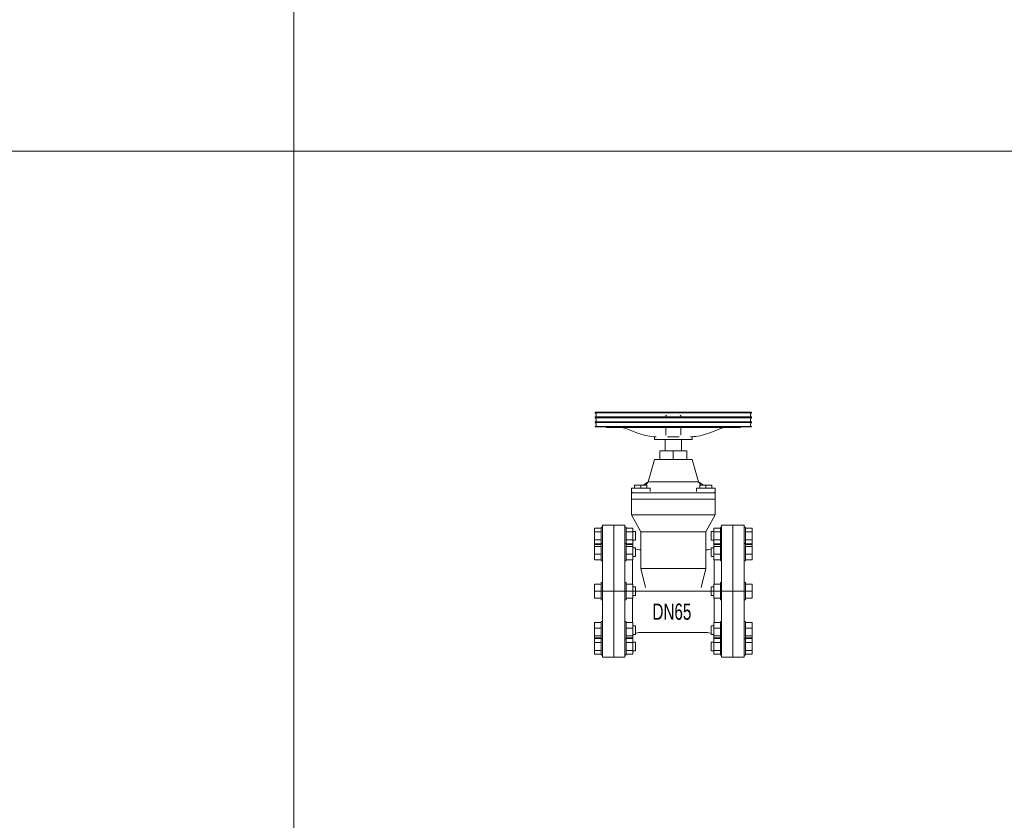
# Model space of a CAD drawing. Header units: millimetres. Extents: x 2339 to 23224, y 1509 to 18979.
# Tile 18 of 124: x 3829 to 5136, y 9321 to 10384. Entities that reach past the tile are written whole.
import ezdxf

# ---------------------------------------------------------------- set-up
doc = ezdxf.new("R2010")
doc.units = ezdxf.units.MM
doc.set_wipeout_variables(frame=1)
doc.layers.get('0').update_dxf_attribs({"lineweight": 0})
doc.styles.add('DISOCP', font='disocp.shx', dxfattribs={"width": 0.6})

# ---------------------------------------------------------------- blocks, each defined once
blk = doc.blocks.new('*U131')
blk.add_wipeout([(-78.8, -105), (-114.8, -105), (-114.8, -101.7), (-116.9, -101.7), (-116.9, -100.6), (-127.2, -100.6), (-127.2, -50), (-116.9, -50), (-116.9, -48.5), (-114.8, -48.5), (-114.8, -13.7), (-116.9, -13.7), (-116.9, -10.9), (-127.2, -10.9), (-127.2, 10.9), (-116.9, 10.9), (-116.9, 13.7), (-114.8, 13.7), (-114.8, 48.5), (-116.9, 48.5), (-116.9, 50), (-127.2, 50), (-127.2, 100.6), (-116.9, 100.6), (-116.9, 101.7), (-114.8, 101.7), (-114.8, 105), (-78.8, 105), (-78.8, 101.7), (-76.7, 101.7), (-76.7, 100.6), (-66.4, 100.6), (-66.4, 95), (-62, 95), (-62, 81), (-66.4, 81), (-66.4, 69.2), (-62, 69.2), (-62, 66.7), (-53.7, 65.7), (-53.7, 94.3), (-68.6, 121.6), (-68.6, 164.2), (-63.4, 164.2), (-63.4, 168.8), (-50, 168.8), (-41.8, 174.1), (-31.8, 209.6), (-23.5, 209.6), (-23.5, 223.4), (-14.8, 223.4), (-14.8, 241.5), (-31.8, 241.5), (-31.6, 246), (-36.2, 246.3), (-41.4, 247.1), (-46.7, 248.1), (-51.8, 249.4), (-55.2, 250.5), (-60.2, 252.3), (-66.2, 254.8), (-70.5, 256.5), (-76.1, 258.6), (-79.7, 259.8), (-83.6, 260.9), (-126.2, 261.5), (-126.2, 285), (122.6, 285), (122.6, 261.5), (106.3, 261.5), (105.3, 260.9), (79.3, 260.8), (73.9, 259.1), (70.4, 257.8), (65.1, 255.7), (62.6, 254.8), (59.1, 253.3), (55.6, 251.9), (51.3, 250.4), (47.9, 249.3), (42.7, 248), (39.2, 247.3), (35.7, 246.7), (32.2, 246.3), (28.2, 246), (28.2, 241.5), (11.2, 241.5), (11.2, 223.4), (19.9, 223.4), (19.9, 209.6), (28.2, 209.6), (38.2, 174.1), (45.2, 168.8), (59.8, 168.8), (59.8, 164.2), (65, 164.2), (65.1, 121.6), (50, 94.3), (50.7, 65.8), (51.3, 65.8), (52.5, 65.9), (54.3, 66.1), (54.9, 66.2), (57.4, 66.6), (58.4, 66.6), (58.4, 69.2), (62.8, 69.2), (62.8, 81), (58.4, 81), (58.4, 95), (62.8, 95), (62.8, 100.6), (73.1, 100.6), (73.1, 101.7), (75.2, 101.7), (75.2, 105), (111.2, 105), (111.2, 101.7), (113.3, 101.7), (113.3, 100.6), (123.6, 100.6), (123.6, 50), (113.3, 50), (113.3, 48.5), (111.2, 48.5), (111.2, 13.7), (113.3, 13.7), (113.3, 10.9), (123.6, 10.9), (123.6, -10.9), (113.3, -10.9), (113.3, -13.7), (111.2, -13.7), (111.2, -48.5), (113.3, -48.5), (113.3, -50), (123.6, -50), (123.6, -100.6), (113.3, -100.6), (113.3, -101.7), (111.2, -101.7), (111.2, -105), (75.2, -105), (75.2, -101.7), (73.1, -101.7), (73.1, -100.6), (62.8, -100.6), (62.8, -95), (58.4, -95), (58.4, -81), (62.8, -81), (62.8, -69.2), (58.4, -69.2), (58.4, -66.7), (52.5, -65.9), (48.9, -65.7), (-50.1, -65.6), (-57.3, -66.1), (-60.2, -66.5), (-62, -66.7), (-62, -69.2), (-66.4, -69.2), (-66.4, -81), (-62, -81), (-62, -95), (-66.4, -95), (-66.4, -100.6), (-76.7, -100.6), (-76.7, -101.7), (-78.8, -101.7)])
for p, q in [((-126.2, 285), (-126.2, 283.9)), ((122.6, 285), (-126.2, 285)), ((122.6, 283.9), (-126.2, 283.9)), ((122.6, 283.9), (122.6, 285)), ((-126.2, 277.7), (-126.2, 275.9)), ((122.6, 277.7), (-126.2, 277.7)), ((122.6, 275.9), (-126.2, 275.9)), ((-126.2, 269.7), (-126.2, 268.5)), ((-126.2, 269.7), (122.6, 269.7)), ((122.6, 268.5), (-126.2, 268.5)), ((10.4, 277.8), (10.4, 277.8)), ((10.4, 277.8), (10.4, 277.7)), ((122.6, 275.9), (122.6, 277.7)), ((122.6, 268.5), (122.6, 269.7)), ((-126.2, 262.3), (-126.2, 261.5)), ((-126.2, 262.3), (122.6, 262.3)), ((122.6, 261.5), (-126.2, 261.5)), ((-108.9, 260.9), (105.3, 260.9)), ((-72.2, 257.2), (-60.2, 252.3)), ((-14, 260), (-14, 255.1)), ((10.4, 255.1), (10.4, 260)), ((56.6, 252.3), (68.6, 257.2)), ((122.6, 261.5), (122.6, 262.3)), ((-31.8, 246.4), (-31.8, 241.5)), ((28.2, 241.5), (-31.8, 241.5)), ((-14.8, 241.5), (-14.8, 223.4)), ((-14, 248.8), (-14, 248.9)), ((-11, 245.9), (7.4, 245.9)), ((10.4, 249), (10.4, 248.9)), ((10.4, 248.9), (10.4, 248.9)), ((10.4, 248.7), (10.4, 248.6)), ((11.2, 223.4), (11.2, 241.5)), ((28.2, 241.5), (28.2, 246.4)), ((-23.5, 223.4), (-1.8, 223.4)), ((-23.5, 209.6), (-23.5, 223.4)), ((-1.8, 223.4), (19.9, 223.4)), ((-1.8, 209.6), (-1.8, 223.4)), ((19.9, 223.4), (19.9, 209.6)), ((-31.8, 209.6), (-41.8, 174.1)), ((-31.8, 209.6), (28.2, 209.6)), ((38.2, 174.1), (28.2, 209.6)), ((-41.8, 174.1), (-50, 168.8)), ((-45.4, 168.8), (-41.8, 174.1)), ((38.2, 174.1), (-41.8, 174.1)), ((-41.8, 174.1), (38.2, 174.1)), ((46.4, 168.8), (38.2, 174.1)), ((38.2, 174.1), (41.8, 168.8)), ((-68.6, 164.2), (-68.6, 156.6)), ((-68.6, 164.2), (-38.7, 164.2)), ((-67.1, 157.6), (-68.6, 156.6)), ((-63.4, 168.8), (-53.7, 168.8)), ((-63.4, 164.2), (-63.4, 168.8)), ((-53.7, 168.8), (-43.9, 168.8)), ((-53.7, 164.2), (-53.7, 168.8)), ((-43.9, 164.2), (-43.9, 168.8)), ((-38.7, 158.5), (-38.7, 164.2)), ((35.1, 164.2), (35.1, 158.5)), ((35.1, 164.2), (65, 164.2)), ((40.3, 168.8), (50.1, 168.8)), ((40.3, 164.2), (40.3, 168.8)), ((50.1, 168.8), (59.8, 168.8)), ((50.1, 164.2), (50.1, 168.8)), ((59.8, 164.2), (59.8, 168.8)), ((65, 156.6), (63.5, 157.6)), ((65, 156.6), (65, 164.2)), ((-68.6, 156.6), (-68.6, 146.5)), ((-66.6, 156.6), (-68.6, 156.6)), ((-53.6, 146.5), (-68.6, 146.5)), ((-68.6, 146.5), (-68.6, 121.6)), ((-68.6, 146.5), (-53.6, 146.5)), ((-68.1, 156.6), (-66.6, 156.6)), ((-66.6, 156.6), (-64.3, 156.6)), ((-64.2, 156.6), (-66.6, 156.6)), ((-64.2, 156.6), (-61.2, 156.6)), ((-61.1, 156.6), (-64.2, 156.6)), ((-61.1, 156.6), (-57.5, 156.6)), ((-57.5, 156.6), (-61.1, 156.6)), ((-57.5, 156.6), (-53.7, 156.6)), ((-53.7, 156.6), (-57.5, 156.6)), ((-53.6, 156.6), (50, 156.6)), ((50, 156.6), (-53.6, 156.6)), ((50.1, 146.5), (-53.6, 146.5)), ((-53.6, 146.5), (50.1, 146.5)), ((50.1, 156.6), (60.6, 156.6)), ((57.5, 156.6), (50.1, 156.6)), ((65.1, 146.5), (50.1, 146.5)), ((50.1, 146.5), (65.1, 146.5)), ((60.6, 156.6), (57.6, 156.6)), ((60.7, 156.6), (65.1, 156.6)), ((63, 156.6), (60.7, 156.6)), ((65.1, 146.5), (65.1, 156.6)), ((65.1, 121.6), (65.1, 146.5)), ((-68.6, 121.6), (-53.6, 94.3)), ((-53.6, 121.6), (-68.6, 121.6)), ((-53.6, 121.6), (50, 121.6)), ((50.1, 121.6), (-53.6, 121.6)), ((50, 94.3), (65, 121.6)), ((60.6, 121.6), (50.1, 121.6)), ((65.1, 121.6), (60.7, 121.6)), ((-127.2, 94.3), (-127.2, 100.6)), ((-127.2, 100.6), (-116.9, 100.6)), ((-127.2, 81.7), (-127.2, 94.3)), ((-127.2, 94.3), (-116.9, 94.3)), ((-114.8, 101.7), (-116.9, 101.7)), ((-116.9, 88), (-116.9, 101.3)), ((-96.8, 105), (-114.8, 105)), ((-114.8, -105), (-114.8, 105)), ((-78.8, 105), (-96.8, 105)), ((-96.8, -105), (-96.8, 105)), ((-96.8, 105), (-96.8, -105)), ((-78.8, 105), (-78.8, -105)), ((-76.7, 101.7), (-78.8, 101.7)), ((-76.7, 101.3), (-76.7, 88)), ((-76.7, 100.6), (-66.4, 100.6)), ((-76.7, 94.3), (-66.4, 94.3)), ((-66.4, 100.6), (-66.4, 94.3)), ((-62, 95), (-66.4, 95)), ((-66.4, 94.3), (-66.4, 81.7)), ((-62, 94.8), (-62, 88)), ((-53.6, 94.3), (-53.6, 36)), ((-53.6, 94.3), (-38.6, 94.3)), ((-38.6, 94.3), (-53.6, 94.3)), ((-38.6, 94.3), (35, 94.3)), ((35, 94.3), (-38.6, 94.3)), ((35, 94.3), (50, 94.3)), ((50, 94.3), (35, 94.3)), ((50, 36), (50, 94.3)), ((62.8, 95), (58.4, 95)), ((58.4, 88), (58.4, 94.8)), ((62.8, 94.3), (62.8, 100.6)), ((62.8, 100.6), (73.1, 100.6)), ((62.8, 81.7), (62.8, 94.3)), ((62.8, 94.3), (73.1, 94.3)), ((75.2, 101.7), (73.1, 101.7)), ((73.1, 88), (73.1, 101.3)), ((93.2, 105), (75.2, 105)), ((75.2, -105), (75.2, 105)), ((93.2, 105), (93.2, -105)), ((111.2, 105), (93.2, 105)), ((93.2, -105), (93.2, 105)), ((111.2, 105), (111.2, -105)), ((113.3, 101.7), (111.2, 101.7)), ((113.3, 101.3), (113.3, 88)), ((113.3, 100.6), (123.6, 100.6)), ((113.3, 94.3), (123.6, 94.3)), ((123.6, 100.6), (123.6, 94.3)), ((123.6, 94.3), (123.6, 81.7)), ((-127.2, 75.4), (-127.2, 81.7)), ((-127.2, 81.7), (-116.9, 81.7)), ((-116.9, 75.4), (-116.9, 88)), ((-76.7, 88), (-76.7, 75.4)), ((-76.7, 81.7), (-66.4, 81.7)), ((-66.4, 81.7), (-66.4, 75.4)), ((-66.4, 81), (-62, 81)), ((-62, 88), (-62, 81.2)), ((58.4, 81.2), (58.4, 88)), ((58.4, 81), (62.8, 81)), ((62.8, 75.4), (62.8, 81.7)), ((62.8, 81.7), (73.1, 81.7)), ((73.1, 75.4), (73.1, 88)), ((113.3, 88), (113.3, 75.4)), ((113.3, 81.7), (123.6, 81.7)), ((123.6, 81.7), (123.6, 75.4)), ((-127.2, 75.4), (-116.9, 75.4)), ((-127.2, 71.1), (-127.2, 74.4)), ((-127.2, 74.4), (-116.9, 74.4)), ((-127.2, 59), (-127.2, 71.1)), ((-127.2, 71.1), (-116.9, 71.1)), ((-114.8, 76), (-116.9, 76)), ((-116.9, 52.5), (-116.9, 75.5)), ((-76.7, 76), (-78.8, 76)), ((-76.7, 75.5), (-76.7, 52.5)), ((-76.7, 75.4), (-66.4, 75.4)), ((-76.7, 74.4), (-66.4, 74.4)), ((-76.7, 71.1), (-66.4, 71.1)), ((-66.4, 74.4), (-66.4, 71.1)), ((-66.4, 71.1), (-66.4, 59)), ((-62, 69.2), (-66.4, 69.2)), ((-62, 69.2), (-66.4, 69.2)), ((-62, 69), (-62, 69)), ((-62, 69), (-62, 57.3)), ((-58.5, 66.2), (-62, 66.7)), ((58.4, 66.7), (54.9, 66.2)), ((62.8, 69.2), (58.4, 69.2)), ((62.8, 69.2), (58.4, 69.2)), ((58.4, 69), (58.4, 69)), ((58.4, 57.3), (58.4, 69)), ((62.8, 75.4), (73.1, 75.4)), ((62.8, 71.1), (62.8, 74.4)), ((62.8, 74.4), (73.1, 74.4)), ((62.8, 59), (62.8, 71.1)), ((62.8, 71.1), (73.1, 71.1)), ((75.2, 76), (73.1, 76)), ((73.1, 52.5), (73.1, 75.5)), ((113.3, 76), (111.2, 76)), ((113.3, 75.5), (113.3, 52.5)), ((113.3, 75.4), (123.6, 75.4)), ((113.3, 74.4), (123.6, 74.4)), ((113.3, 71.1), (123.6, 71.1)), ((123.6, 74.4), (123.6, 71.1)), ((123.6, 71.1), (123.6, 59)), ((-127.2, 50), (-127.2, 59)), ((-127.2, 59), (-116.9, 59)), ((-127.2, 50), (-116.9, 50)), ((-116.9, 49), (-116.9, 52.5)), ((-116.9, 48.5), (-114.8, 48.5)), ((-78.8, 48.5), (-76.7, 48.5)), ((-76.7, 59), (-66.4, 59)), ((-76.7, 52.5), (-76.7, 49)), ((-76.7, 50), (-66.4, 50)), ((-67.1, 11.2), (-67.1, 50.6)), ((-66.4, 59), (-66.4, 50)), ((-66.4, 55.2), (-62, 55.2)), ((-62, 57.3), (-62, 55.5)), ((58.4, 55.5), (58.4, 57.3)), ((58.4, 55.2), (62.8, 55.2)), ((62.8, 50), (62.8, 59)), ((62.8, 59), (73.1, 59)), ((62.8, 50), (73.1, 50)), ((63.5, 11.2), (63.5, 50.6)), ((73.1, 49), (73.1, 52.5)), ((73.1, 48.5), (75.2, 48.5)), ((111.2, 48.5), (113.3, 48.5)), ((113.3, 59), (123.6, 59)), ((113.3, 52.5), (113.3, 49)), ((113.3, 50), (123.6, 50)), ((123.6, 59), (123.6, 50)), ((-53.6, 36), (-46.3, 5.7)), ((-53.6, 36), (-38.6, 36)), ((-38.6, 36), (-53.6, 36)), ((-38.6, 36), (35, 36)), ((35, 36), (-38.6, 36)), ((35.1, 36), (45.6, 36)), ((45.6, 36), (35.1, 36)), ((42.7, 5.7), (50.1, 36)), ((45.7, 36), (50.1, 36)), ((-127.2, 0), (-127.2, 10.9)), ((-127.2, 10.9), (-116.9, 10.9)), ((-121.8, 0), (121.8, 0)), ((-114.8, 13.7), (-116.9, 13.7)), ((-116.9, -13.7), (-116.9, 13.7)), ((-116.9, 13.7), (-116.9, 13.3)), ((-76.7, 13.7), (-78.8, 13.7)), ((-76.7, 13.3), (-76.7, 13.7)), ((-76.7, 13.7), (-76.7, -13.7)), ((-76.7, 10.9), (-66.4, 10.9)), ((-66.4, 10.9), (-66.4, 0)), ((-62, 7), (-66.4, 7)), ((-62, 6.8), (-62, 7)), ((-62, 7), (-62, -7)), ((62.8, 7), (58.4, 7)), ((58.4, -7), (58.4, 7)), ((58.4, 7), (58.4, 6.8)), ((62.8, 0), (62.8, 10.9)), ((62.8, 10.9), (73.1, 10.9)), ((75.2, 13.7), (73.1, 13.7)), ((73.1, -13.7), (73.1, 13.7)), ((73.1, 13.7), (73.1, 13.3)), ((113.3, 13.7), (111.2, 13.7)), ((113.3, 13.3), (113.3, 13.7)), ((113.3, 13.7), (113.3, -13.7)), ((113.3, 10.9), (123.6, 10.9)), ((123.6, 10.9), (123.6, 0)), ((-127.2, -10.9), (-127.2, 0)), ((-127.2, 0), (-116.9, 0)), ((-127.2, -10.9), (-116.9, -10.9)), ((-116.9, -13.3), (-116.9, -13.7)), ((-116.9, -13.7), (-114.8, -13.7)), ((-114.8, 0), (111.2, 0)), ((-78.8, -13.7), (-76.7, -13.7)), ((-76.7, 0), (-66.4, 0)), ((-76.7, -10.9), (-66.4, -10.9)), ((-76.7, -13.7), (-76.7, -13.3)), ((-67.1, -50.6), (-67.1, -11.2)), ((-66.4, 0), (-66.4, -10.9)), ((-66.4, -7), (-62, -7)), ((-62, -7), (-62, -6.8)), ((58.4, -6.8), (58.4, -7)), ((58.4, -7), (62.8, -7)), ((62.8, -10.9), (62.8, 0)), ((62.8, 0), (73.1, 0)), ((62.8, -10.9), (73.1, -10.9)), ((63.5, -50.6), (63.5, -11.2)), ((73.1, -13.3), (73.1, -13.7)), ((73.1, -13.7), (75.2, -13.7)), ((111.2, -13.7), (113.3, -13.7)), ((113.3, 0), (123.6, 0)), ((113.3, -10.9), (123.6, -10.9)), ((113.3, -13.7), (113.3, -13.3)), ((123.6, 0), (123.6, -10.9)), ((-127.2, -59), (-127.2, -50)), ((-116.9, -50), (-127.2, -50)), ((-127.2, -71.1), (-127.2, -59)), ((-127.2, -59), (-116.9, -59)), ((-114.8, -48.5), (-116.9, -48.5)), ((-116.9, -52.5), (-116.9, -49)), ((-116.9, -75.5), (-116.9, -52.5)), ((-76.7, -48.5), (-78.8, -48.5)), ((-76.7, -49), (-76.7, -52.5)), ((-66.4, -50), (-76.7, -50)), ((-76.7, -52.5), (-76.7, -75.5)), ((-76.7, -59), (-66.4, -59)), ((-66.4, -50), (-66.4, -59)), ((-62, -55.2), (-66.4, -55.2)), ((-66.4, -59), (-66.4, -71.1)), ((-62, -55.5), (-62, -57.3)), ((-62, -57.3), (-62, -69)), ((62.8, -55.2), (58.4, -55.2)), ((58.4, -57.3), (58.4, -55.5)), ((58.4, -69), (58.4, -57.3)), ((62.8, -59), (62.8, -50)), ((73.1, -50), (62.8, -50)), ((62.8, -71.1), (62.8, -59)), ((62.8, -59), (73.1, -59)), ((75.2, -48.5), (73.1, -48.5)), ((73.1, -52.5), (73.1, -49)), ((73.1, -75.5), (73.1, -52.5)), ((113.3, -48.5), (111.2, -48.5)), ((113.3, -49), (113.3, -52.5)), ((123.6, -50), (113.3, -50)), ((113.3, -52.5), (113.3, -75.5)), ((113.3, -59), (123.6, -59)), ((123.6, -50), (123.6, -59)), ((123.6, -59), (123.6, -71.1)), ((-127.2, -74.4), (-127.2, -71.1)), ((-127.2, -71.1), (-116.9, -71.1)), ((-127.2, -74.4), (-116.9, -74.4)), ((-127.2, -81.7), (-127.2, -75.4)), ((-127.2, -75.4), (-116.9, -75.4)), ((-116.9, -88), (-116.9, -75.4)), ((-116.9, -76), (-114.8, -76)), ((-78.8, -76), (-76.7, -76)), ((-76.7, -71.1), (-66.4, -71.1)), ((-76.7, -74.4), (-66.4, -74.4)), ((-76.7, -75.4), (-76.7, -88)), ((-76.7, -75.4), (-66.4, -75.4)), ((-66.4, -69.2), (-62, -69.2)), ((-66.4, -69.2), (-62, -69.2)), ((-66.4, -71.1), (-66.4, -74.4)), ((-66.4, -75.4), (-66.4, -81.7)), ((-62, -66.7), (-58.5, -66.2)), ((-62, -69), (-62, -69)), ((-50.1, -65.6), (46.5, -65.6)), ((54.9, -66.2), (58.4, -66.7)), ((58.4, -69), (58.4, -69)), ((58.4, -69.2), (62.8, -69.2)), ((58.4, -69.2), (62.8, -69.2)), ((62.8, -74.4), (62.8, -71.1)), ((62.8, -71.1), (73.1, -71.1)), ((62.8, -74.4), (73.1, -74.4)), ((62.8, -81.7), (62.8, -75.4)), ((62.8, -75.4), (73.1, -75.4)), ((73.1, -88), (73.1, -75.4)), ((73.1, -76), (75.2, -76)), ((111.2, -76), (113.3, -76)), ((113.3, -71.1), (123.6, -71.1)), ((113.3, -74.4), (123.6, -74.4)), ((113.3, -75.4), (113.3, -88)), ((113.3, -75.4), (123.6, -75.4)), ((123.6, -71.1), (123.6, -74.4)), ((123.6, -75.4), (123.6, -81.7)), ((-127.2, -94.3), (-127.2, -81.7)), ((-116.9, -81.7), (-127.2, -81.7)), ((-116.9, -101.3), (-116.9, -88)), ((-66.4, -81.7), (-76.7, -81.7)), ((-76.7, -88), (-76.7, -101.3)), ((-62, -81), (-66.4, -81)), ((-66.4, -81.7), (-66.4, -94.3)), ((-62, -81.2), (-62, -88)), ((-62, -88), (-62, -94.8)), ((62.8, -81), (58.4, -81)), ((58.4, -88), (58.4, -81.2)), ((58.4, -94.8), (58.4, -88)), ((62.8, -94.3), (62.8, -81.7)), ((73.1, -81.7), (62.8, -81.7)), ((73.1, -101.3), (73.1, -88)), ((123.6, -81.7), (113.3, -81.7)), ((113.3, -88), (113.3, -101.3)), ((123.6, -81.7), (123.6, -94.3)), ((-127.2, -100.6), (-127.2, -94.3)), ((-127.2, -94.3), (-116.9, -94.3)), ((-127.2, -100.6), (-116.9, -100.6)), ((-116.9, -101.7), (-114.8, -101.7)), ((-114.8, -105), (-96.8, -105)), ((-96.8, -105), (-78.8, -105)), ((-78.8, -101.7), (-76.7, -101.7)), ((-76.7, -94.3), (-66.4, -94.3)), ((-76.7, -100.6), (-66.4, -100.6)), ((-66.4, -94.3), (-66.4, -100.6)), ((-66.4, -95), (-62, -95)), ((58.4, -95), (62.8, -95)), ((62.8, -100.6), (62.8, -94.3)), ((62.8, -94.3), (73.1, -94.3)), ((62.8, -100.6), (73.1, -100.6)), ((73.1, -101.7), (75.2, -101.7)), ((75.2, -105), (93.2, -105)), ((93.2, -105), (111.2, -105)), ((111.2, -101.7), (113.3, -101.7)), ((113.3, -94.3), (123.6, -94.3)), ((113.3, -100.6), (123.6, -100.6)), ((123.6, -94.3), (123.6, -100.6))]:
    blk.add_line(p, q)
at = {"flags": 128}
for points in [[(-126.2, 277.7), (-126.1, 277.8), (-125.9, 277.9), (-125.8, 278), (-125.7, 278.1), (-125.6, 278.2), (-125.5, 278.3), (-125.4, 278.5), (-125.3, 278.6), (-125.2, 278.7), (-125.1, 278.8), (-125.1, 279), (-125, 279.1), (-124.9, 279.2), (-124.9, 279.4), (-124.8, 279.5), (-124.8, 279.6), (-124.7, 279.8), (-124.7, 279.9), (-124.7, 280.1), (-124.6, 280.2), (-124.6, 280.4), (-124.6, 280.5), (-124.6, 280.7), (-124.6, 280.8), (-124.6, 281), (-124.6, 281.1), (-124.6, 281.3), (-124.6, 281.4), (-124.7, 281.6), (-124.7, 281.7), (-124.7, 281.9), (-124.8, 282), (-124.8, 282.2), (-124.9, 282.3), (-124.9, 282.4), (-125, 282.6), (-125.1, 282.7), (-125.2, 282.8), (-125.2, 283), (-125.3, 283.1), (-125.4, 283.2), (-125.5, 283.3), (-125.6, 283.4), (-125.7, 283.5), (-125.8, 283.6), (-125.9, 283.7), (-126.1, 283.8), (-126.2, 283.9)], [(122.6, 283.9), (122.5, 283.8), (122.3, 283.7), (122.2, 283.6), (122.1, 283.5), (122, 283.4), (121.9, 283.3), (121.8, 283.2), (121.7, 283.1), (121.6, 282.9), (121.5, 282.8), (121.5, 282.7), (121.4, 282.6), (121.3, 282.4), (121.3, 282.3), (121.2, 282.1), (121.2, 282), (121.1, 281.9), (121.1, 281.7), (121, 281.6), (121, 281.4), (121, 281.3), (121, 281.1), (121, 281), (121, 280.8), (121, 280.7), (121, 280.5), (121, 280.4), (121, 280.2), (121, 280.1), (121.1, 279.9), (121.1, 279.8), (121.2, 279.6), (121.2, 279.5), (121.3, 279.4), (121.3, 279.2), (121.4, 279.1), (121.5, 278.9), (121.6, 278.8), (121.6, 278.7), (121.7, 278.6), (121.8, 278.5), (121.9, 278.3), (122, 278.2), (122.1, 278.1), (122.2, 278), (122.3, 277.9), (122.5, 277.8), (122.6, 277.7)], [(-126.2, 269.7), (-126.1, 269.8), (-125.9, 269.9), (-125.8, 270), (-125.7, 270.1), (-125.6, 270.2), (-125.5, 270.3), (-125.4, 270.4), (-125.3, 270.5), (-125.2, 270.7), (-125.1, 270.8), (-125.1, 270.9), (-125, 271), (-124.9, 271.2), (-124.9, 271.3), (-124.8, 271.5), (-124.8, 271.6), (-124.7, 271.7), (-124.7, 271.9), (-124.7, 272), (-124.6, 272.2), (-124.6, 272.3), (-124.6, 272.5), (-124.6, 272.6), (-124.6, 272.8), (-124.6, 272.9), (-124.6, 273.1), (-124.6, 273.2), (-124.6, 273.4), (-124.7, 273.5), (-124.7, 273.7), (-124.7, 273.8), (-124.8, 274), (-124.8, 274.1), (-124.9, 274.3), (-124.9, 274.4), (-125, 274.5), (-125.1, 274.7), (-125.2, 274.8), (-125.2, 274.9), (-125.3, 275), (-125.4, 275.2), (-125.5, 275.3), (-125.6, 275.4), (-125.7, 275.5), (-125.8, 275.6), (-125.9, 275.7), (-126.1, 275.8), (-126.2, 275.9)], [(-126.2, 262.3), (-126.1, 262.4), (-125.9, 262.5), (-125.8, 262.6), (-125.7, 262.7), (-125.6, 262.8), (-125.5, 262.9), (-125.4, 263), (-125.3, 263.1), (-125.2, 263.2), (-125.1, 263.4), (-125.1, 263.5), (-125, 263.6), (-124.9, 263.8), (-124.9, 263.9), (-124.8, 264), (-124.8, 264.2), (-124.7, 264.3), (-124.7, 264.5), (-124.7, 264.6), (-124.6, 264.8), (-124.6, 264.9), (-124.6, 265.1), (-124.6, 265.2), (-124.6, 265.4), (-124.6, 265.5), (-124.6, 265.7), (-124.6, 265.8), (-124.6, 266), (-124.7, 266.1), (-124.7, 266.3), (-124.7, 266.4), (-124.8, 266.6), (-124.8, 266.7), (-124.9, 266.8), (-124.9, 267), (-125, 267.1), (-125.1, 267.2), (-125.2, 267.4), (-125.2, 267.5), (-125.3, 267.6), (-125.4, 267.7), (-125.5, 267.9), (-125.6, 268), (-125.7, 268.1), (-125.8, 268.2), (-125.9, 268.3), (-126.1, 268.4), (-126.2, 268.5)], [(-14, 277.8), (-14, 277.9), (-14, 278), (-14, 278.1), (-14, 278.2), (-14, 278.4), (-14, 278.5), (-13.9, 278.6), (-13.9, 278.7), (-13.8, 278.8), (-13.8, 278.9), (-13.8, 279), (-13.7, 279.2), (-13.6, 279.3), (-13.6, 279.4), (-13.5, 279.5), (-13.4, 279.6), (-13.4, 279.7), (-13.3, 279.7), (-13.2, 279.8), (-13.1, 279.9), (-13, 280), (-12.9, 280.1), (-12.9, 280.2), (-12.8, 280.2)], [(-14, 277.2), (-14, 277.5), (-14, 277.7), (-14, 277.8)], [(-13.6, 279.4), (-13.5, 279.5), (-13.4, 279.6), (-13.4, 279.7), (-13.3, 279.7), (-13.2, 279.8), (-13.1, 279.9), (-13, 280)], [(9, 280.3), (9.1, 280.2), (9.2, 280.2), (9.3, 280.1), (9.4, 280), (9.5, 279.9), (9.6, 279.9), (9.6, 279.8), (9.7, 279.7), (9.8, 279.6), (9.9, 279.5), (9.9, 279.4), (10, 279.3), (10, 279.2), (10.1, 279.1), (10.2, 279), (10.2, 278.9), (10.2, 278.7), (10.3, 278.6), (10.3, 278.5), (10.3, 278.4), (10.4, 278.3), (10.4, 278.2), (10.4, 278), (10.4, 277.9), (10.4, 277.8), (10.4, 277.8)], [(9.4, 280), (9.5, 279.9), (9.6, 279.9), (9.6, 279.8), (9.7, 279.7), (9.8, 279.6), (9.9, 279.5), (9.9, 279.4)], [(10.4, 277.8), (10.4, 277.7), (10.4, 277.4)], [(122.6, 275.9), (122.5, 275.8), (122.3, 275.7), (122.2, 275.6), (122.1, 275.5), (122, 275.4), (121.9, 275.3), (121.8, 275.1), (121.7, 275), (121.6, 274.9), (121.5, 274.8), (121.5, 274.7), (121.4, 274.5), (121.3, 274.4), (121.3, 274.2), (121.2, 274.1), (121.2, 274), (121.1, 273.8), (121.1, 273.7), (121, 273.5), (121, 273.4), (121, 273.2), (121, 273.1), (121, 272.9), (121, 272.8), (121, 272.6), (121, 272.5), (121, 272.3), (121, 272.2), (121, 272), (121.1, 271.9), (121.1, 271.7), (121.2, 271.6), (121.2, 271.5), (121.3, 271.3), (121.3, 271.2), (121.4, 271), (121.5, 270.9), (121.6, 270.8), (121.6, 270.7), (121.7, 270.5), (121.8, 270.4), (121.9, 270.3), (122, 270.2), (122.1, 270.1), (122.2, 270), (122.3, 269.9), (122.5, 269.8), (122.6, 269.7)], [(122.6, 268.5), (122.5, 268.4), (122.3, 268.3), (122.2, 268.2), (122.1, 268.1), (122, 268), (121.9, 267.9), (121.8, 267.7), (121.7, 267.6), (121.6, 267.5), (121.5, 267.4), (121.5, 267.2), (121.4, 267.1), (121.3, 267), (121.3, 266.8), (121.2, 266.7), (121.2, 266.6), (121.1, 266.4), (121.1, 266.3), (121, 266.1), (121, 266), (121, 265.8), (121, 265.7), (121, 265.5), (121, 265.4), (121, 265.2), (121, 265.1), (121, 264.9), (121, 264.8), (121, 264.6), (121.1, 264.5), (121.1, 264.3), (121.2, 264.2), (121.2, 264), (121.3, 263.9), (121.3, 263.8), (121.4, 263.6), (121.5, 263.5), (121.6, 263.4), (121.6, 263.2), (121.7, 263.1), (121.8, 263), (121.9, 262.9), (122, 262.8), (122.1, 262.7), (122.2, 262.6), (122.3, 262.5), (122.5, 262.4), (122.6, 262.3)], [(-83.6, 260.9), (-81.5, 260.4), (-77.9, 259.2), (-74.3, 258), (-72.2, 257.2)], [(-60.2, 252.3), (-56.9, 251.1), (-53.5, 249.9), (-50.1, 248.9), (-46.7, 248.1), (-43.2, 247.4), (-39.7, 246.8), (-36.2, 246.3), (-32.6, 246), (-29.1, 245.9)], [(-14, 255.1), (-14, 253.9), (-14, 252.8), (-14, 251.8), (-14, 251), (-14, 250.3), (-14, 249.7), (-14, 249.3), (-14, 249), (-14, 248.9), (-14, 248.9)], [(10.4, 248.9), (10.4, 248.9), (10.4, 249.1), (10.4, 249.5), (10.4, 250), (10.4, 250.6), (10.4, 251.3), (10.4, 252.2), (10.4, 253.2), (10.4, 254.4), (10.4, 255.1)], [(25.5, 245.9), (26.9, 245.9), (30.4, 246.1), (34, 246.5), (37.5, 247), (41, 247.6), (44.5, 248.4), (47.9, 249.3), (51.3, 250.4), (54.7, 251.6), (56.6, 252.3)], [(68.6, 257.2), (72.1, 258.5), (75.7, 259.7), (79.3, 260.8), (80, 260.9)], [(-14, 248.7), (-14, 248.8), (-14, 248.9)], [(-58.5, 66.2), (-56.1, 65.9), (-53.7, 65.7)], [(50, 65.8), (51.3, 65.8), (53.7, 66.1), (54.9, 66.2)], [(-50.1, -65.6), (-52.5, -65.7), (-54.9, -65.8), (-57.3, -66.1), (-58.5, -66.2)], [(54.9, -66.2), (52.5, -65.9), (50.1, -65.7), (47.7, -65.6), (46.5, -65.6)]]:
    blk.add_lwpolyline(points, dxfattribs=at)
at = {"style": 'DISOCP', "width": 0.7}
blk.add_text('DN65', height=25.91, dxfattribs=at).set_placement((-35.1, -45.6))

msp = doc.modelspace()

# ---------------------------------------------------------------- linework, layer by layer
for p, q in [((4193.1, 1508.9), (4193.1, 16868.4)), ((2339.1, 10208.9), (19193.1, 10208.9))]:
    msp.add_line(p, q)

# ---------------------------------------------------------------- block references
at = {"xscale": 0.8333333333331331, "yscale": 0.8333333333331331, "zscale": 0.8333333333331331}
msp.add_blockref('*U131', (4698.5, 9625), dxfattribs=at)

doc.saveas('drawing.dxf')
